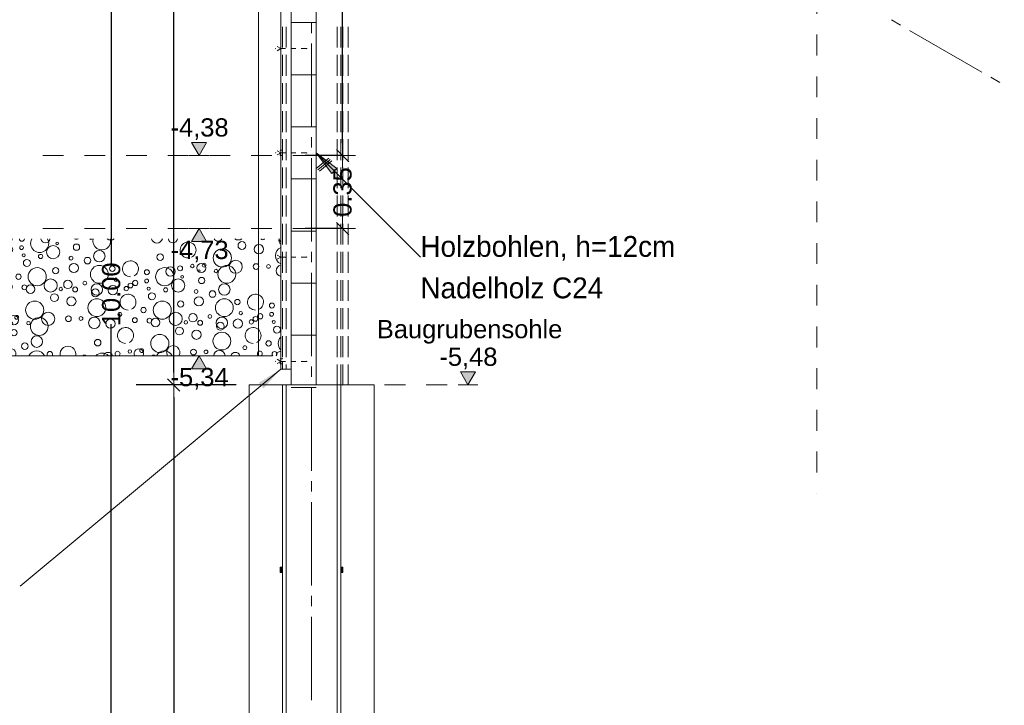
# Model space of a CAD drawing. Header units: metres. Extents: x -20.3 to 39.4, y -22.2 to 2.8.
# Tile 60 of 65: x 24.1 to 28.8, y -17.2 to -13.9. Entities that reach past the tile are written whole.
import ezdxf

# ---------------------------------------------------------------- set-up
doc = ezdxf.new("R2010")
doc.units = ezdxf.units.M
doc.header["$LTSCALE"] = 0.4
doc.header["$MEASUREMENT"] = 0
for name, pattern in [('Strichlinie', [0.2, 0.15, -0.05]), ('Strichlinie eng', [0.115, 0.075, -0.04]), ('Strichlinie sehr eng', [0.0375, 0.025, -0.0125]), ('Strichpunktlinie', [0.335139, 0.176389, -0.088194, 0, -0.070556])]:
    doc.linetypes.add(name, pattern=pattern)
doc.layers.get('0').update_dxf_attribs({"color": 8, "lineweight": 9})
doc.layers.get('Defpoints').update_dxf_attribs({"color": 8, "lineweight": 9})
doc.layers.add('Neubau_T-Bemaßung', color=8, linetype='Continuous')
for name, color, linetype, lineweight in [('S-Linien _ Schraffuren.2D', 8, 'Continuous', 9), ('T-Bemaßung', 8, 'Continuous', 9), ('T-Text', 8, 'Continuous', 9)]:
    doc.layers.add(name, color=color, linetype=linetype, lineweight=lineweight)
doc.styles.add('ERSTELLTER_STIL_2', font='arial.ttf')
doc.styles.add('ERSTELLTER_STIL_3', font='txt')
doc.dimstyles.new('ERSTELLTER_STIL__1', dxfattribs={"dimtxt": 0.0875, "dimasz": 0.059375, "dimexe": 0.18, "dimexo": 0.0625, "dimgap": 0, "dimtad": 1, "dimzin": 0, "dimdsep": 46, "dimtxsty": 'ERSTELLTER_STIL_2', "dimblk": 'ARROWHEAD_6', "dimblk1": 'ARROWHEAD_6', "dimblk2": 'ARROWHEAD_6', "dimcen": 0.09, "dimclrd": 7, "dimclre": 7, "dimclrt": 7, "dimazin": 0, "dimtfac": 1, "dimtdec": 4, "dimtmove": 0, "dimatfit": 3, "dimfxl": 1, "dimtolj": 1, "dimtzin": 0, "dimarcsym": 0})

# ---------------------------------------------------------------- blocks, each defined once
blk = doc.blocks.new('*X247', base_point=(4547.9313, -0.0469))
at = {"layer": 'S-Linien _ Schraffuren.2D', "color": 253, "linetype": 'Continuous', "lineweight": 9, "true_color": 0x9f9f9f}
for centre, radius in [((4183.5336, -4.8623), 0.00812), ((4183.627, -4.8779), 0.0126), ((4183.6818, -4.8684), 0.00908), ((4183.8331, -4.8902), 0.0315), ((4183.8522, -4.8481), 0.00642), ((4183.9454, -4.8662), 0.015), ((4184.7393, -4.8585), 0.0189), ((4184.8207, -4.8762), 0.0223), ((4183.5199, -4.9131), 0.0223), ((4183.5843, -4.905), 0.0103), ((4183.604, -4.8904), 0.0115), ((4183.6919, -4.905), 0.00732), ((4183.7731, -4.911), 0.0101), ((4183.9192, -4.9192), 0.00908), ((4184.0547, -4.9093), 0.0275), ((4184.347, -4.9144), 0.0158), ((4184.645, -4.9182), 0.0436), ((4183.7072, -4.9419), 0.0169), ((4183.9325, -4.9662), 0.0223), ((4183.9977, -4.931), 0.0158), ((4184.0548, -4.9967), 0.0427), ((4184.1174, -4.9696), 0.013), ((4184.4424, -4.9677), 0.0119), ((4184.5013, -4.9567), 0.00837), ((4184.5444, -4.9662), 0.0223), ((4184.5581, -4.9526), 0.00908), ((4184.6666, -4.9967), 0.0427), ((4184.7095, -4.9602), 0.0315), ((4184.8068, -4.9596), 0.0137), ((4184.8666, -4.9587), 0.00908), ((4183.6669, -5.0081), 0.0128), ((4183.7568, -5.0082), 0.0436), ((4183.8453, -4.9794), 0.015), ((4184.2832, -4.9864), 0.0119), ((4184.3687, -5.0082), 0.0436), ((4184.3962, -4.9831), 0.0223), ((4184.4522, -5.0081), 0.00642), ((4184.5338, -4.981), 0.00574), ((4184.6149, -4.981), 0.00837), ((4183.5532, -5.0284), 0.00908), ((4183.6252, -5.0566), 0.0117), ((4183.6953, -5.0589), 0.0115), ((4183.7243, -5.0674), 0.0205), ((4183.8213, -5.0502), 0.0315), ((4183.9039, -5.0449), 0.0201), ((4183.9855, -5.0386), 0.00908), ((4184.0429, -5.0693), 0.0275), ((4184.1199, -5.0731), 0.0223), ((4184.1336, -5.0223), 0.00812), ((4184.1843, -5.065), 0.0103), ((4184.204, -5.0504), 0.0115), ((4184.227, -5.0379), 0.0126), ((4184.2818, -5.0284), 0.00908), ((4184.4331, -5.0502), 0.0315), ((4184.5454, -5.0262), 0.015), ((4184.6547, -5.0693), 0.0275), ((4183.8393, -5.1085), 0.0189), ((4183.8698, -5.067), 0.00837), ((4183.9388, -5.069), 0.0118), ((4184.0356, -5.0855), 0.0189), ((4184.2919, -5.065), 0.00732), ((4184.3072, -5.1019), 0.0169), ((4184.3731, -5.071), 0.0101), ((4184.5192, -5.0792), 0.00908), ((4184.5977, -5.091), 0.0158), ((4183.745, -5.1682), 0.0436), ((4183.9207, -5.1262), 0.0223), ((4184.043, -5.1567), 0.0427), ((4184.3568, -5.1682), 0.0436), ((4184.4453, -5.1394), 0.015), ((4184.5325, -5.1262), 0.0223), ((4184.6548, -5.1567), 0.0427), ((4184.7174, -5.1296), 0.013), ((4184.8832, -5.1464), 0.0119), ((4183.6444, -5.2162), 0.0223), ((4183.6581, -5.2026), 0.00908), ((4183.8095, -5.2102), 0.0315), ((4183.9068, -5.2096), 0.0137), ((4184.1532, -5.1884), 0.00908), ((4184.2669, -5.1681), 0.0128), ((4184.4213, -5.2102), 0.0315), ((4184.5039, -5.2049), 0.0201), ((4184.5855, -5.1986), 0.00908), ((4184.7336, -5.1823), 0.00812), ((4184.827, -5.1979), 0.0126), ((4184.8818, -5.1884), 0.00908), ((4183.5424, -5.2177), 0.0119), ((4183.6013, -5.2067), 0.00837), ((4183.6338, -5.231), 0.00574), ((4183.7149, -5.231), 0.00837), ((4183.7666, -5.2467), 0.0427), ((4183.9666, -5.2087), 0.00908), ((4184.031, -5.2293), 0.0275), ((4184.1081, -5.2331), 0.0223), ((4184.2252, -5.2166), 0.0117), ((4184.2953, -5.2189), 0.0115), ((4184.3243, -5.2274), 0.0205), ((4184.4698, -5.227), 0.00837), ((4184.5388, -5.229), 0.0118), ((4184.6429, -5.2293), 0.0275), ((4184.6356, -5.2455), 0.0189), ((4184.7199, -5.2331), 0.0223), ((4184.7843, -5.225), 0.0103), ((4184.804, -5.2104), 0.0115), ((4184.8919, -5.225), 0.00732), ((4183.5331, -5.3002), 0.0315), ((4183.5522, -5.2581), 0.00642), ((4183.6454, -5.2762), 0.015), ((4184.345, -5.3282), 0.0436), ((4184.4393, -5.2685), 0.0189), ((4184.5207, -5.2862), 0.0223), ((4184.643, -5.3167), 0.0427), ((4184.9072, -5.2619), 0.0169), ((4183.6192, -5.3292), 0.00908), ((4183.6977, -5.341), 0.0158), ((4183.7547, -5.3193), 0.0275), ((4184.047, -5.3244), 0.0158), ((4184.8669, -5.3281), 0.0128), ((4184.2013, -5.3667), 0.00837), ((4184.2581, -5.3626), 0.00908), ((4184.5068, -5.3696), 0.0137), ((4184.5666, -5.3687), 0.00908), ((4184.7532, -5.3484), 0.00908)]:
    blk.add_circle(centre, radius, dxfattribs=at)
for centre, radius, start, end in [((4183.4548, -4.8367), 0.0427, 321.8505, 13.3629), ((4183.6044, -4.81), 0.0382, 206.2062, 270), ((4183.6044, -4.81), 0.0382, 296.5651, 333.7938), ((4183.6832, -4.8264), 0.0119, 182.2912, 357.7088), ((4183.7687, -4.8482), 0.0436, 150.6761, 29.3239), ((4183.7962, -4.8231), 0.0223, 189.632, 350.368), ((4183.9444, -4.8062), 0.0223, 248.2549, 291.7451), ((4184.0149, -4.821), 0.00837, 224.2084, 315.7916), ((4184.0666, -4.8367), 0.0427, 166.6371, 13.3629), ((4184.1095, -4.8002), 0.0315, 237.7706, 302.2294), ((4184.331, -4.8193), 0.0275, 195.9007, 344.0993), ((4184.4081, -4.8231), 0.0223, 189.632, 350.368), ((4184.4807, -4.88), 0.0382, 296.5651, 270), ((4184.6243, -4.8174), 0.0205, 207.387, 332.613), ((4184.7213, -4.8002), 0.0315, 237.7706, 302.2294), ((4184.8388, -4.819), 0.0118, 221.6473, 318.3527), ((4184.9429, -4.8193), 0.0275, 195.9007, 231.2488), ((4184.9356, -4.8355), 0.0189, 152.7384, 238.1282), ((4184.943, -4.9067), 0.0427, 113.9344, 246.0656), ((4183.5926, -4.97), 0.0382, 296.5651, 270), ((4184.2044, -4.97), 0.0382, 296.5651, 270), ((4184.931, -4.9793), 0.0275, 101.3188, 258.6812), ((4183.5081, -5.0731), 0.0223, 207.939, 152.061), ((4183.5807, -5.13), 0.0382, 296.5651, 270), ((4184.1926, -5.13), 0.0382, 296.5651, 270), ((4184.8044, -5.13), 0.0382, 296.5651, 270), ((4184.9687, -5.1682), 0.0436, 171.1027, 188.8973), ((4183.4962, -5.2331), 0.0223, 249.3856, 110.6144), ((4183.4687, -5.2582), 0.0436, 296.9185, 63.0815), ((4184.1807, -5.29), 0.0382, 296.5651, 270), ((4184.7926, -5.29), 0.0382, 296.5651, 270), ((4184.9568, -5.3282), 0.0436, 135.7432, 224.2568), ((4183.5453, -5.3894), 0.015, 9.5935, 170.4065), ((4183.6325, -5.3762), 0.0223, 331.3209, 208.6791), ((4183.7548, -5.4067), 0.0427, 27.7267, 152.2733), ((4183.8174, -5.3796), 0.013, 325.8335, 214.1665), ((4183.9044, -5.38), 0.0382, 349.6402, 190.3598), ((4183.9832, -5.3964), 0.0119, 52.9042, 127.0958), ((4184.0687, -5.4182), 0.0436, 45.9998, 134.0002), ((4184.0962, -5.3931), 0.0223, 16.3568, 163.6432), ((4184.1424, -5.3777), 0.0119, 309.5292, 230.4708), ((4184.2444, -5.3762), 0.0223, 331.3209, 208.6791), ((4184.2338, -5.391), 0.00574, 46.5384, 133.4616), ((4184.3149, -5.391), 0.00837, 29.8624, 150.1376), ((4184.3666, -5.4067), 0.0427, 27.7267, 152.2733), ((4184.4095, -5.3702), 0.0315, 328.0977, 211.9023), ((4184.631, -5.3893), 0.0275, 5.1086, 174.8914), ((4184.7081, -5.3931), 0.0223, 16.3568, 163.6432), ((4184.8252, -5.3766), 0.0117, 299.0349, 240.9651), ((4184.8953, -5.3789), 0.0115, 315.7539, 224.2461), ((4184.9243, -5.3874), 0.0205, 86.2314, 178.4631)]:
    blk.add_arc(centre, radius, start, end, dxfattribs=at)
blk = doc.blocks.new('ARROWHEAD_6')
at = {"color": 0, "linetype": 'Continuous', "lineweight": 0}
for p, q in [((0, 0), (-1, 0)), ((-0.5, -0.5), (0.5, 0.5))]:
    blk.add_line(p, q, dxfattribs=at)
blk = doc.blocks.new('*D257')
at = {"layer": 'Defpoints', "color": 0, "linetype": 'Continuous', "transparency": 16777216}
for p in [(25.6088, -14.555), (25.67, -14.555), (25.67, -14.905)]:
    blk.add_point(p, dxfattribs=at)
at = {"layer": 'Neubau_T-Bemaßung', "linetype": 'Continuous', "lineweight": -2, "transparency": 16777216}
for p, q in [((25.6075, -14.555), (25.4288, -14.555)), ((25.6088, -14.6144), (25.6088, -14.6162)), ((25.6088, -14.8456), (25.6088, -14.8441)), ((25.6075, -14.905), (25.4288, -14.905))]:
    blk.add_line(p, q, dxfattribs=at)
at = {"layer": 'Neubau_T-Bemaßung', "linetype": 'Continuous', "lineweight": -2, "transparency": 16777216, "xscale": 0.059375, "yscale": 0.059375, "zscale": 0.059375}
for p, rotation in [((25.6088, -14.555), 90), ((25.6088, -14.905), 270)]:
    blk.add_blockref('ARROWHEAD_6', p, dxfattribs=dict(at, rotation=rotation))
at = {"layer": 'Neubau_T-Bemaßung', "linetype": 'Continuous', "lineweight": 9, "transparency": 16777216, "insert": (25.6088, -14.7301), "char_height": 0.0875, "attachment_point": 5, "rotation": 90, "style": 'ERSTELLTER_STIL_2'}
blk.add_mtext('\\A1;0.35', dxfattribs=at)
blk = doc.blocks.new('*D258')
at = {"layer": 'Defpoints', "color": 0, "linetype": 'Continuous', "transparency": 16777216}
for p in [(25.6088, -10.655), (25.67, -10.655), (25.67, -14.555)]:
    blk.add_point(p, dxfattribs=at)
at = {"layer": 'Neubau_T-Bemaßung', "linetype": 'Continuous', "lineweight": -2, "transparency": 16777216}
for p, q in [((25.6075, -10.655), (25.4288, -10.655)), ((25.6088, -10.7144), (25.6088, -12.495)), ((25.6088, -14.4956), (25.6088, -12.722)), ((25.6075, -14.555), (25.4288, -14.555))]:
    blk.add_line(p, q, dxfattribs=at)
at = {"layer": 'Neubau_T-Bemaßung', "linetype": 'Continuous', "lineweight": -2, "transparency": 16777216, "xscale": 0.059375, "yscale": 0.059375, "zscale": 0.059375}
for p, rotation in [((25.6088, -10.655), 90), ((25.6088, -14.555), 270)]:
    blk.add_blockref('ARROWHEAD_6', p, dxfattribs=dict(at, rotation=rotation))
at = {"layer": 'Neubau_T-Bemaßung', "linetype": 'Continuous', "lineweight": 9, "transparency": 16777216, "insert": (25.6088, -12.6085), "char_height": 0.0875, "attachment_point": 5, "rotation": 90, "style": 'ERSTELLTER_STIL_2'}
blk.add_mtext('\\A1;3.90', dxfattribs=at)
blk = doc.blocks.new('*D269')
at = {"layer": 'Defpoints', "color": 0, "linetype": 'Continuous', "transparency": 16777216}
for p in [(24.7987, -15.655), (25.16, -15.655), (25.16, -20.2171)]:
    blk.add_point(p, dxfattribs=at)
at = {"layer": 'Neubau_T-Bemaßung', "linetype": 'Continuous', "lineweight": -2, "transparency": 16777216}
for p, q in [((25.0975, -15.655), (24.6187, -15.655)), ((24.7987, -15.7144), (24.7987, -17.8242)), ((24.7987, -20.1577), (24.7987, -18.0549)), ((25.0975, -20.2171), (24.6187, -20.2171))]:
    blk.add_line(p, q, dxfattribs=at)
at = {"layer": 'Neubau_T-Bemaßung', "linetype": 'Continuous', "lineweight": -2, "transparency": 16777216, "xscale": 0.059375, "yscale": 0.059375, "zscale": 0.059375}
for p, rotation in [((24.7987, -15.655), 90), ((24.7987, -20.2171), 270)]:
    blk.add_blockref('ARROWHEAD_6', p, dxfattribs=dict(at, rotation=rotation))
at = {"layer": 'Neubau_T-Bemaßung', "linetype": 'Continuous', "lineweight": 9, "transparency": 16777216, "insert": (24.7987, -17.9395), "char_height": 0.0875, "attachment_point": 5, "rotation": 90, "style": 'ERSTELLTER_STIL_2'}
blk.add_mtext('\\A1;4.56', dxfattribs=at)
blk = doc.blocks.new('*D270')
at = {"layer": 'Defpoints', "color": 0, "linetype": 'Continuous', "transparency": 16777216}
for p in [(24.7987, -10.2171), (25.32, -10.2171), (25.16, -15.655)]:
    blk.add_point(p, dxfattribs=at)
at = {"layer": 'Neubau_T-Bemaßung', "linetype": 'Continuous', "lineweight": -2, "transparency": 16777216}
for p, q in [((25.2575, -10.2171), (24.6187, -10.2171)), ((24.7987, -10.2764), (24.7987, -12.8261)), ((24.7987, -15.5956), (24.7987, -13.053)), ((25.0975, -15.655), (24.6187, -15.655))]:
    blk.add_line(p, q, dxfattribs=at)
at = {"layer": 'Neubau_T-Bemaßung', "linetype": 'Continuous', "lineweight": -2, "transparency": 16777216, "xscale": 0.059375, "yscale": 0.059375, "zscale": 0.059375}
for p, rotation in [((24.7987, -10.2171), 90), ((24.7987, -15.655), 270)]:
    blk.add_blockref('ARROWHEAD_6', p, dxfattribs=dict(at, rotation=rotation))
at = {"layer": 'Neubau_T-Bemaßung', "linetype": 'Continuous', "lineweight": 9, "transparency": 16777216, "insert": (24.7987, -12.9395), "char_height": 0.0875, "attachment_point": 5, "rotation": 90, "style": 'ERSTELLTER_STIL_2'}
blk.add_mtext('\\A1;5.44', dxfattribs=at)
blk = doc.blocks.new('*D271')
at = {"layer": 'Defpoints', "color": 0, "linetype": 'Continuous', "transparency": 16777216}
for p in [(24.4987, -10.2171), (25.32, -10.2171), (25.16, -20.2171)]:
    blk.add_point(p, dxfattribs=at)
at = {"layer": 'Neubau_T-Bemaßung', "linetype": 'Continuous', "lineweight": -2, "transparency": 16777216}
for p, q in [((25.2575, -10.2171), (24.3187, -10.2171)), ((24.4987, -10.2764), (24.4987, -15.0773)), ((24.4987, -20.1577), (24.4987, -15.364)), ((25.0975, -20.2171), (24.3187, -20.2171))]:
    blk.add_line(p, q, dxfattribs=at)
at = {"layer": 'Neubau_T-Bemaßung', "linetype": 'Continuous', "lineweight": -2, "transparency": 16777216, "xscale": 0.059375, "yscale": 0.059375, "zscale": 0.059375}
for p, rotation in [((24.4987, -10.2171), 90), ((24.4987, -20.2171), 270)]:
    blk.add_blockref('ARROWHEAD_6', p, dxfattribs=dict(at, rotation=rotation))
at = {"layer": 'Neubau_T-Bemaßung', "linetype": 'Continuous', "lineweight": 9, "transparency": 16777216, "insert": (24.4987, -15.2206), "char_height": 0.0875, "attachment_point": 5, "rotation": 90, "style": 'ERSTELLTER_STIL_2'}
blk.add_mtext('\\A1;10.00', dxfattribs=at)

msp = doc.modelspace()

# ---------------------------------------------------------------- hatches: boundary and pattern name
at = {"linetype": 'Continuous', "lineweight": 0}
for points in [[(25.284, -14.0421), (25.2872, -14.0453), (25.2905, -14.0421), (25.2872, -14.0388)], [(25.434, -14.0421), (25.4372, -14.0453), (25.4405, -14.0421), (25.4372, -14.0388)], [(25.284, -14.5421), (25.2872, -14.5453), (25.2905, -14.5421), (25.2872, -14.5388)], [(25.31, -14.5328), (25.3132, -14.5296), (25.31, -14.5263), (25.3067, -14.5296)], [(25.3067, -14.5296), (25.31, -14.5328), (25.3132, -14.5296), (25.31, -14.5263)], [(25.3067, -14.5546), (25.31, -14.5578), (25.3132, -14.5546), (25.31, -14.5513)], [(25.31, -14.5578), (25.3132, -14.5546), (25.31, -14.5513), (25.3067, -14.5546)], [(25.3167, -14.5296), (25.32, -14.5328), (25.3232, -14.5296), (25.32, -14.5263)], [(25.32, -14.5328), (25.3232, -14.5296), (25.32, -14.5263), (25.3167, -14.5296)], [(25.3167, -14.5546), (25.32, -14.5578), (25.3232, -14.5546), (25.32, -14.5513)], [(25.32, -14.5578), (25.3232, -14.5546), (25.32, -14.5513), (25.3167, -14.5546)], [(25.434, -14.5421), (25.4372, -14.5453), (25.4405, -14.5421), (25.4372, -14.5388)], [(25.5812, -14.6163), (25.4822, -14.5421), (25.5565, -14.6411)], [(25.5967, -14.5296), (25.6, -14.5328), (25.6032, -14.5296), (25.6, -14.5263)], [(25.6, -14.5328), (25.6032, -14.5296), (25.6, -14.5263), (25.5967, -14.5296)], [(25.5967, -14.5546), (25.6, -14.5578), (25.6032, -14.5546), (25.6, -14.5513)], [(25.6, -14.5578), (25.6032, -14.5546), (25.6, -14.5513), (25.5967, -14.5546)], [(25.61, -14.5328), (25.6132, -14.5296), (25.61, -14.5263), (25.6067, -14.5296)], [(25.6067, -14.5296), (25.61, -14.5328), (25.6132, -14.5296), (25.61, -14.5263)], [(25.6067, -14.5546), (25.61, -14.5578), (25.6132, -14.5546), (25.61, -14.5513)], [(25.61, -14.5578), (25.6132, -14.5546), (25.61, -14.5513), (25.6067, -14.5546)], [(25.284, -15.0421), (25.2872, -15.0453), (25.2905, -15.0421), (25.2872, -15.0388)], [(25.434, -15.0421), (25.4372, -15.0453), (25.4405, -15.0421), (25.4372, -15.0388)], [(25.284, -15.5421), (25.2872, -15.5453), (25.2905, -15.5421), (25.2872, -15.5388)], [(25.31, -15.5328), (25.3132, -15.5296), (25.31, -15.5263), (25.3067, -15.5296)], [(25.3067, -15.5296), (25.31, -15.5328), (25.3132, -15.5296), (25.31, -15.5263)], [(25.3167, -15.5296), (25.32, -15.5328), (25.3232, -15.5296), (25.32, -15.5263)], [(25.32, -15.5328), (25.3232, -15.5296), (25.32, -15.5263), (25.3167, -15.5296)], [(25.434, -15.5421), (25.4372, -15.5453), (25.4405, -15.5421), (25.4372, -15.5388)], [(25.2293, -15.6718), (25.3122, -15.58), (25.2069, -15.6449)], [(25.3067, -15.5546), (25.31, -15.5578), (25.3132, -15.5546), (25.31, -15.5513)], [(25.31, -15.5578), (25.3132, -15.5546), (25.31, -15.5513), (25.3067, -15.5546)], [(25.3167, -15.5546), (25.32, -15.5578), (25.3232, -15.5546), (25.32, -15.5513)], [(25.32, -15.5578), (25.3232, -15.5546), (25.32, -15.5513), (25.3167, -15.5546)], [(25.32, -15.5833), (25.3232, -15.58), (25.32, -15.5768), (25.3167, -15.58)], [(25.3373, -15.5833), (25.3405, -15.58), (25.3373, -15.5768), (25.334, -15.58)], [(25.5827, -15.6582), (25.586, -15.655), (25.5827, -15.6517), (25.5795, -15.655)], [(25.6, -15.6582), (25.6032, -15.655), (25.6, -15.6517), (25.5967, -15.655)], [(25.6067, -15.655), (25.61, -15.6582), (25.6132, -15.655), (25.61, -15.6517)], [(25.61, -15.6582), (25.6132, -15.655), (25.61, -15.6517), (25.6067, -15.655)], [(25.6317, -15.655), (25.635, -15.6582), (25.6382, -15.655), (25.635, -15.6517)], [(25.635, -15.6582), (25.6382, -15.655), (25.635, -15.6517), (25.6317, -15.655)], [(25.32, -16.5546), (25.32, -16.5296), (25.31, -16.5296), (25.31, -16.5546)], [(25.6, -16.5546), (25.61, -16.5546), (25.61, -16.5296), (25.6, -16.5296)]]:
    msp.add_hatch(color=256, dxfattribs=at).paths.add_polyline_path(points)
at = {"layer": 'Neubau_T-Bemaßung', "linetype": 'Continuous', "lineweight": 9}
for points in [[(24.92, -14.555), (24.9563, -14.4925), (24.8838, -14.4925)], [(24.92, -14.905), (24.8838, -14.9675), (24.9563, -14.9675)], [(24.92, -15.515), (24.8838, -15.5775), (24.9563, -15.5775)], [(26.21, -15.655), (26.2463, -15.5925), (26.1738, -15.5925)]]:
    msp.add_hatch(color=256, dxfattribs=at).paths.add_polyline_path(points)

# ---------------------------------------------------------------- linework, layer by layer
at = {"linetype": 'Continuous', "lineweight": 9}
for points in [[(25.3622, -10.4171), (25.3622, -15.655)], [(25.4822, -15.655), (25.4822, -10.4171)], [(25.3122, -10.4921), (25.3122, -15.58)], [(25.32, -14.0371), (25.32, -13.9371)], [(25.3373, -14.0371), (25.3373, -13.9371)], [(25.3622, -13.9171), (25.4822, -13.9171)], [(25.46, -13.9671), (25.46, -13.9171)], [(25.5827, -14.0371), (25.5827, -13.9371)], [(25.6, -14.0371), (25.6, -13.9371)], [(25.61, -14.0371), (25.61, -13.9371)], [(25.635, -14.0371), (25.635, -13.9371)], [(28.2426, -13.9044), (28.2859, -13.9294)], [(28.3292, -13.9544), (28.6756, -14.1544)], [(25.46, -14.4171), (25.46, -14.0171)], [(25.3122, -14.0421), (25.2949, -14.0321)], [(25.3122, -14.0421), (25.2949, -14.0521)], [(25.31, -14.0421), (25.335, -14.0421)], [(25.32, -14.1721), (25.32, -14.0721)], [(25.3373, -14.1721), (25.3373, -14.0721)], [(25.36, -14.0421), (25.385, -14.0421)], [(25.41, -14.0421), (25.435, -14.0421)], [(25.5827, -14.1721), (25.5827, -14.0721)], [(25.6, -14.1721), (25.6, -14.0721)], [(25.61, -14.1721), (25.61, -14.0721)], [(25.635, -14.1721), (25.635, -14.0721)], [(25.3622, -14.1671), (25.4822, -14.1671)], [(25.32, -14.3071), (25.32, -14.2071)], [(25.3373, -14.3071), (25.3373, -14.2071)], [(25.5827, -14.3071), (25.5827, -14.2071)], [(25.6, -14.3071), (25.6, -14.2071)], [(25.61, -14.3071), (25.61, -14.2071)], [(25.635, -14.3071), (25.635, -14.2071)], [(28.7189, -14.1794), (28.7622, -14.2044)], [(25.32, -14.4421), (25.32, -14.3421)], [(25.3373, -14.4421), (25.3373, -14.3421)], [(25.5827, -14.4421), (25.5827, -14.3421)], [(25.6, -14.4421), (25.6, -14.3421)], [(25.61, -14.4421), (25.61, -14.3421)], [(25.635, -14.4421), (25.635, -14.3421)], [(25.3622, -14.4171), (25.4822, -14.4171)], [(25.32, -14.5771), (25.32, -14.4771)], [(25.3373, -14.5771), (25.3373, -14.4771)], [(25.46, -14.5171), (25.46, -14.4671)], [(25.5827, -14.5771), (25.5827, -14.4771)], [(25.6, -14.5771), (25.6, -14.4771)], [(25.61, -14.5771), (25.61, -14.4771)], [(25.635, -14.5771), (25.635, -14.4771)], [(25.3122, -14.5421), (25.2949, -14.5321)], [(25.3122, -14.5421), (25.2949, -14.5521)], [(25.31, -14.5296), (25.32, -14.5296)], [(25.31, -14.5421), (25.335, -14.5421)], [(25.31, -14.5546), (25.31, -14.5421)], [(25.32, -14.5546), (25.32, -14.5421)], [(25.36, -14.5421), (25.385, -14.5421)], [(25.41, -14.5421), (25.435, -14.5421)], [(25.9822, -15.0421), (25.4822, -14.5421)], [(25.6, -14.5546), (25.6, -14.5421)], [(25.61, -14.5546), (25.61, -14.5421)], [(25.31, -14.5546), (25.32, -14.5546)], [(25.46, -14.9671), (25.46, -14.5671)], [(25.4822, -14.6174), (25.5272, -14.5796)], [(25.4897, -14.6237), (25.5422, -14.5796)], [(25.4973, -14.6301), (25.5572, -14.5796)], [(25.5272, -14.5796), (25.5422, -14.5669)], [(25.5422, -14.5796), (25.5497, -14.5732)], [(25.32, -14.7121), (25.32, -14.6121)], [(25.3373, -14.7121), (25.3373, -14.6121)], [(25.5689, -14.6287), (25.5751, -14.6349)], [(25.5827, -14.7121), (25.5827, -14.6121)], [(25.6, -14.7121), (25.6, -14.6121)], [(25.61, -14.7121), (25.61, -14.6121)], [(25.635, -14.7121), (25.635, -14.6121)], [(25.3622, -14.6671), (25.4822, -14.6671)], [(25.32, -14.8471), (25.32, -14.7471)], [(25.3373, -14.8471), (25.3373, -14.7471)], [(25.5827, -14.8471), (25.5827, -14.7471)], [(25.6, -14.8471), (25.6, -14.7471)], [(25.61, -14.8471), (25.61, -14.7471)], [(25.635, -14.8471), (25.635, -14.7471)], [(25.32, -14.9821), (25.32, -14.8821)], [(25.3373, -14.9821), (25.3373, -14.8821)], [(25.5827, -14.9821), (25.5827, -14.8821)], [(25.6, -14.9821), (25.6, -14.8821)], [(25.61, -14.9821), (25.61, -14.8821)], [(25.635, -14.9821), (25.635, -14.8821)], [(25.3622, -14.9171), (25.4822, -14.9171)], [(25.32, -15.1171), (25.32, -15.0171)], [(25.3373, -15.1171), (25.3373, -15.0171)], [(25.46, -15.0671), (25.46, -15.0171)], [(25.5827, -15.1171), (25.5827, -15.0171)], [(25.6, -15.1171), (25.6, -15.0171)], [(25.61, -15.1171), (25.61, -15.0171)], [(25.635, -15.1171), (25.635, -15.0171)], [(25.3122, -15.0421), (25.2949, -15.0321)], [(25.3122, -15.0421), (25.2949, -15.0521)], [(25.31, -15.0421), (25.335, -15.0421)], [(25.36, -15.0421), (25.385, -15.0421)], [(25.41, -15.0421), (25.435, -15.0421)], [(25.46, -15.5171), (25.46, -15.1171)], [(25.32, -15.2521), (25.32, -15.1521)], [(25.3373, -15.2521), (25.3373, -15.1521)], [(25.5827, -15.2521), (25.5827, -15.1521)], [(25.6, -15.2521), (25.6, -15.1521)], [(25.61, -15.2521), (25.61, -15.1521)], [(25.635, -15.2521), (25.635, -15.1521)], [(25.3622, -15.1671), (25.4822, -15.1671)], [(25.32, -15.3871), (25.32, -15.2871)], [(25.3373, -15.3871), (25.3373, -15.2871)], [(25.5827, -15.3871), (25.5827, -15.2871)], [(25.6, -15.3871), (25.6, -15.2871)], [(25.61, -15.3871), (25.61, -15.2871)], [(25.635, -15.3871), (25.635, -15.2871)], [(25.32, -15.5221), (25.32, -15.4221)], [(25.3373, -15.5221), (25.3373, -15.4221)], [(25.3622, -15.4171), (25.4822, -15.4171)], [(25.5827, -15.5221), (25.5827, -15.4221)], [(25.6, -15.5221), (25.6, -15.4221)], [(25.61, -15.5221), (25.61, -15.4221)], [(25.635, -15.5221), (25.635, -15.4221)], [(25.3122, -15.5421), (25.2949, -15.5321)], [(25.3122, -15.5421), (25.2949, -15.5521)], [(25.31, -15.5296), (25.32, -15.5296)], [(25.31, -15.5421), (25.335, -15.5421)], [(25.31, -15.5546), (25.31, -15.5421)], [(25.32, -15.5546), (25.32, -15.5421)], [(25.36, -15.5421), (25.385, -15.5421)], [(25.41, -15.5421), (25.435, -15.5421)], [(24.0622, -16.6209), (25.3122, -15.58)], [(25.31, -15.5546), (25.32, -15.5546)], [(25.3122, -15.58), (25.3622, -15.58)], [(25.32, -15.58), (25.32, -15.5571)], [(25.3373, -15.58), (25.3373, -15.5571)], [(25.46, -15.6171), (25.46, -15.5671)], [(25.5827, -15.655), (25.5827, -15.5571)], [(25.6, -15.655), (25.6, -15.5571)], [(25.61, -15.655), (25.61, -15.5571)], [(25.635, -15.655), (25.635, -15.5571)], [(25.16, -15.655), (25.16, -20.2171)], [(25.3622, -15.655), (25.16, -15.655)], [(25.32, -15.655), (25.32, -20.2171)], [(25.3373, -20.2171), (25.3373, -15.655)], [(25.3622, -15.655), (25.4822, -15.655)], [(25.3622, -15.6671), (25.4822, -15.6671)], [(25.46, -16.0671), (25.46, -15.6671)], [(25.76, -20.2171), (25.76, -15.655), (25.4822, -15.655)], [(25.5827, -20.2171), (25.5827, -15.655)], [(25.6, -20.2171), (25.6, -15.655)], [(25.61, -15.655), (25.625, -15.655)], [(25.46, -16.1671), (25.46, -16.1171)], [(25.46, -16.6171), (25.46, -16.2171)], [(25.46, -16.7171), (25.46, -16.6671)], [(25.46, -17.1671), (25.46, -16.7671)]]:
    msp.add_lwpolyline(points, dxfattribs=at)
msp.add_lwpolyline([(-7.3944, -15.2753), (2.8344, -12.8154), (4.3704, -12.8154), (7.07, -15.515), (7.91, -15.515), (23.875, -15.515), (25.205, -15.515), (25.205, -10.5875), (25.445, -10.5812), (25.5614, -10.5781), (27.8837, -10.5326), (27.916, -10.5319), (27.9163, -10.532), (28.0238, -10.5317), (28.5301, -10.5324), (28.533, -10.5321), (29.2051, -10.5381), (29.43, -10.5315), (35.8645, -10.5315), (39.43, -10.5315), (39.43, -22.195), (-20.2927, -22.195)])
for points in [[(25.4822, -14.5421), (25.5565, -14.6411), (25.5812, -14.6163)], [(25.32, -16.5546), (25.31, -16.5546), (25.31, -16.5296), (25.32, -16.5296)], [(25.6, -16.5546), (25.61, -16.5546), (25.61, -16.5296), (25.6, -16.5296)]]:
    msp.add_lwpolyline(points, close=True, dxfattribs=at)
at = {"layer": 'Neubau_T-Bemaßung', "linetype": 'Continuous', "lineweight": 9}
for p, q in [((24.92, -14.555), (24.8838, -14.4925)), ((24.8838, -14.4925), (24.9563, -14.4925)), ((24.9563, -14.4925), (24.92, -14.555)), ((24.92, -14.555), (24.8731, -14.555)), ((24.92, -14.555), (24.9669, -14.555)), ((24.92, -14.905), (24.8731, -14.905)), ((24.92, -14.905), (24.8838, -14.9675)), ((24.92, -14.905), (24.9669, -14.905)), ((24.9563, -14.9675), (24.92, -14.905)), ((24.8838, -14.9675), (24.9563, -14.9675)), ((24.92, -15.515), (24.8731, -15.515)), ((24.92, -15.515), (24.8838, -15.5775)), ((24.92, -15.515), (24.9669, -15.515)), ((24.9563, -15.5775), (24.92, -15.515)), ((24.8838, -15.5775), (24.9563, -15.5775)), ((26.21, -15.655), (26.1738, -15.5925)), ((26.1738, -15.5925), (26.2463, -15.5925)), ((26.2463, -15.5925), (26.21, -15.655)), ((26.21, -15.655), (26.1631, -15.655)), ((26.21, -15.655), (26.2569, -15.655))]:
    msp.add_line(p, q, dxfattribs=at)
at = {"layer": 'Neubau_T-Bemaßung', "linetype": 'Strichlinie eng', "lineweight": 9}
for p, q in [((25.67, -14.555), (24.17, -14.555)), ((25.67, -14.905), (24.17, -14.905))]:
    msp.add_line(p, q, dxfattribs=at)
at = {"layer": 'S-Linien _ Schraffuren.2D', "linetype": 'Strichpunktlinie', "lineweight": 9, "flags": 128}
msp.add_lwpolyline([(27.8837, -0.175), (27.8837, -16.175)], dxfattribs=at)
at = {"layer": 'S-Linien _ Schraffuren.2D', "linetype": 'Strichlinie', "lineweight": 15, "flags": 128}
msp.add_lwpolyline([(4.6218, -12.8154), (6.3785, -11.0587), (9.8307, -10.8648), (10.4558, -10.8155), (10.8715, -10.806), (11.2974, -10.8082), (13.5024, -10.7835), (14.9023, -10.7691), (15.7312, -10.7562), (18.5221, -10.6813), (19.4137, -10.6659), (21.0646, -10.6977), (24.1775, -10.6147), (25.3122, -10.5847), (25.3122, -15.515), (7.91, -15.515), (7.07, -15.515), (4.3704, -12.8154)], close=True, dxfattribs=at)
at = {"layer": 'T-Bemaßung', "linetype": 'Strichlinie sehr eng', "lineweight": 9}
msp.add_line((25.21, -15.655), (26.21, -15.655), dxfattribs=at)

# ---------------------------------------------------------------- block references
at = {"layer": 'S-Linien _ Schraffuren.2D', "linetype": 'Continuous', "lineweight": 9}
msp.add_blockref('*X247', (388.3179, -10.175), dxfattribs=at)

# ---------------------------------------------------------------- texts
at = {"layer": 'Neubau_T-Bemaßung', "lineweight": 9, "char_height": 0.0875, "attachment_point": 7, "style": 'ERSTELLTER_STIL_2'}
for s, insert in [('\\A1;-4,38', (24.7832, -14.48)), ('\\A1;-4,73', (24.7832, -15.0675)), ('\\A1;Baugrubensohle', (25.773, -15.4575)), ('\\A1;-5,48', (26.0732, -15.58)), ('\\A1;-5,34', (24.7832, -15.6775))]:
    msp.add_mtext(s, dxfattribs=dict(at, insert=insert))
at = {"layer": 'T-Text', "linetype": 'Continuous', "lineweight": 9, "insert": (25.9822, -15.091), "char_height": 0.1, "attachment_point": 4, "line_spacing_factor": 1.193763, "style": 'ERSTELLTER_STIL_3'}
msp.add_mtext('\\A1;Holzbohlen, h=12cm\\PNadelholz C24', dxfattribs=at)

# ---------------------------------------------------------------- dimensions: what is measured, and where the dimension line sits
at = {"layer": 'Neubau_T-Bemaßung', "linetype": 'Continuous', "lineweight": 9}
for base, p1, p2, picture, middle in [((24.4987, -10.2171), (25.16, -20.2171), (25.32, -10.2171), '*D271', (24.4987, -15.2206)), ((24.7987, -10.2171), (25.16, -15.655), (25.32, -10.2171), '*D270', (24.7987, -12.9395)), ((25.6088, -10.655), (25.67, -14.555), (25.67, -10.655), '*D258', (25.6088, -12.6085)), ((25.6088, -14.555), (25.67, -14.905), (25.67, -14.555), '*D257', (25.6088, -14.7301)), ((24.7987, -15.655), (25.16, -20.2171), (25.16, -15.655), '*D269', (24.7987, -17.9395))]:
    dim = msp.add_linear_dim(base=base, p1=p1, p2=p2, angle=90, dimstyle='ERSTELLTER_STIL__1', override={"dimclrd": 256, "dimclre": 256, "dimclrt": 256}, dxfattribs=at)
    dim.commit()
    dim.dimension.update_dxf_attribs({"geometry": picture, "text_midpoint": middle, "dimtype": 160, "text_rotation": 90})

doc.saveas('drawing.dxf')
